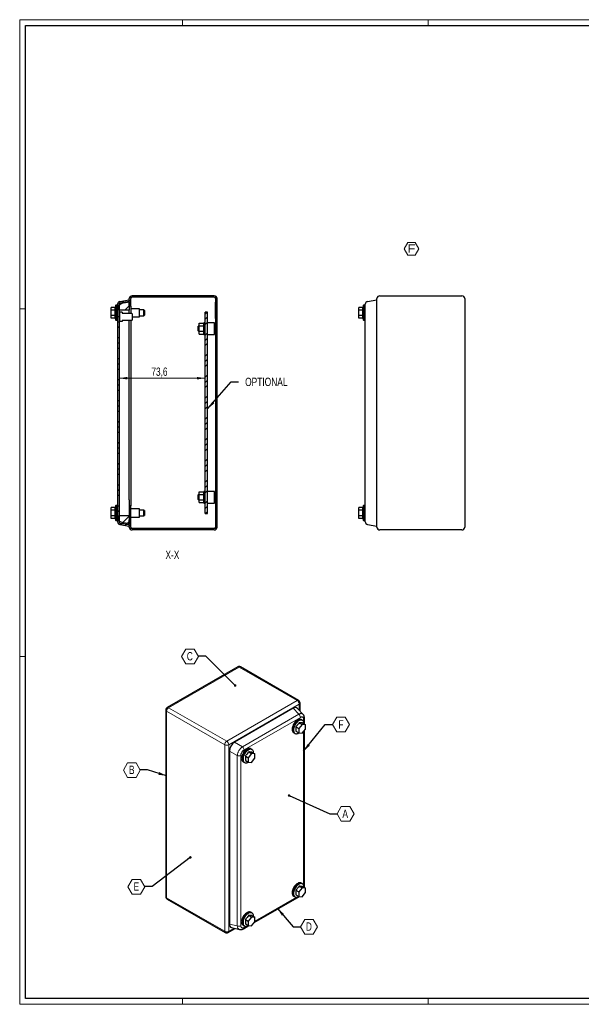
# Model space of a CAD drawing. Header units: millimetres. Extents: x 0 to 1189, y 0 to 841.
# Tile 1 of 3: x 0 to 480, y 0 to 841. Entities that reach past the tile are written whole.
import ezdxf

# ---------------------------------------------------------------- set-up
doc = ezdxf.new("R2010")
doc.units = ezdxf.units.MM
doc.styles.add('SLDTEXTSTYLE0', font='TXT', dxfattribs={"width": 0.75})
doc.styles.add('SLDTEXTSTYLE8', font='TXT', dxfattribs={"width": 1.163788})
doc.dimstyles.new('SLDDIMSTYLE2', dxfattribs={"dimtxt": 7.055556, "dimasz": 7.055556, "dimexe": 0, "dimexo": 0.0625, "dimgap": 1.763889, "dimtad": 1, "dimdec": 1, "dimrnd": 1e-09, "dimzin": 12, "dimdsep": 46, "dimtxsty": 'SLDTEXTSTYLE0', "dimsah": 1, "dimcen": 0.09, "dimadec": 0, "dimazin": 3, "dimtfac": 1, "dimtdec": 1, "dimtofl": 0, "dimtmove": 0, "dimatfit": 3, "dimfxl": 1, "dimfrac": 2, "dimtolj": 1, "dimtzin": 12, "dimarcsym": 0})
doc.dimstyles.new('SLDDIMSTYLE4', dxfattribs={"dimtxt": 0.18, "dimasz": 2.17094, "dimexe": 0, "dimexo": 0.0625, "dimgap": 0, "dimtad": 0, "dimtih": 1, "dimtoh": 1, "dimdec": 0, "dimrnd": 1e-09, "dimzin": 0, "dimdsep": 46, "dimtxsty": 'Standard', "dimblk1": 'DOT', "dimblk2": 'DOT', "dimsah": 1, "dimcen": 0.09, "dimadec": 0, "dimazin": 0, "dimtfac": 2.17094, "dimtdec": 0, "dimtofl": 0, "dimtmove": 0, "dimatfit": 3, "dimldrblk": 'DOT', "dimfxl": 1, "dimfrac": 2, "dimtolj": 1, "dimtzin": 0, "dimarcsym": 0})
doc.dimstyles.new('SLDDIMSTYLE5', dxfattribs={"dimtxt": 0.18, "dimasz": 7.055556, "dimexe": 0, "dimexo": 0.0625, "dimgap": 0, "dimtad": 0, "dimtih": 1, "dimtoh": 1, "dimdec": 0, "dimrnd": 1e-09, "dimzin": 0, "dimdsep": 46, "dimtxsty": 'Standard', "dimsah": 1, "dimcen": 0.09, "dimadec": 0, "dimazin": 0, "dimtfac": 7.055556, "dimtdec": 0, "dimtofl": 0, "dimtmove": 0, "dimatfit": 3, "dimfxl": 1, "dimfrac": 2, "dimtolj": 1, "dimtzin": 0, "dimarcsym": 0})
pattern_1 = [(45, (0, 0), (-8.98026, 8.98026), []), (45, (4.49, 0), (-8.98026, 8.98026), []), (45, (8.98, 0), (-8.98026, 8.98026), [])]

# ---------------------------------------------------------------- blocks, each defined once
blk = doc.blocks.new('SW_NOTE_0_11')
at = {"color": 0, "linetype": 'Continuous', "lineweight": 18}
for p, q in [((-2.82, 5.35), (0.35, 10.83)), ((0.35, 10.83), (6.68, 10.83)), ((6.68, 10.83), (9.84, 5.35)), ((0.35, -0.14), (-2.82, 5.35)), ((9.84, 5.35), (6.68, -0.14)), ((6.68, -0.14), (0.35, -0.14))]:
    blk.add_line(p, q, dxfattribs=at)
at = {"color": 0, "linetype": 'Continuous', "lineweight": 18, "insert": (3.46, 9.21), "char_height": 7.14, "attachment_point": 2, "style": 'SLDTEXTSTYLE8'}
blk.add_mtext('F', dxfattribs=at)
blk = doc.blocks.new('SW_NOTE_0_13')
at = {"color": 0, "linetype": 'Continuous', "lineweight": 18}
for p, q in [((-14.45, -0.12), (-10.84, 6.14)), ((-10.84, 6.14), (-3.61, 6.14)), ((-3.61, 6.14), (0, -0.12)), ((-10.84, -6.38), (-14.45, -0.12)), ((-3.61, -6.38), (-10.84, -6.38)), ((0, -0.12), (-3.61, -6.38))]:
    blk.add_line(p, q, dxfattribs=at)
at = {"color": 0, "linetype": 'Continuous', "lineweight": 18, "insert": (-7.3, 3.66), "char_height": 7.14, "attachment_point": 2, "style": 'SLDTEXTSTYLE0'}
blk.add_mtext('C', dxfattribs=at)
blk = doc.blocks.new('_Dot')
at = {"color": 0, "linetype": 'ByBlock', "lineweight": -2}
blk.add_line((-0.5, 0), (-1, 0), dxfattribs=at)
at = {"color": 0, "linetype": 'ByBlock', "const_width": 0.5}
blk.add_lwpolyline([(-0.25, 0, 1), (0.25, 0, 1)], format="xyb", close=True, dxfattribs=at)
blk = doc.blocks.new('SW_NOTE_0_14')
at = {"color": 0, "linetype": 'Continuous', "lineweight": 18}
for p, q in [((-14.45, -0.12), (-10.84, 6.14)), ((-10.84, 6.14), (-3.61, 6.14)), ((-3.61, 6.14), (0, -0.12)), ((-10.84, -6.38), (-14.45, -0.12)), ((-3.61, -6.38), (-10.84, -6.38)), ((0, -0.12), (-3.61, -6.38))]:
    blk.add_line(p, q, dxfattribs=at)
at = {"color": 0, "linetype": 'Continuous', "lineweight": 18, "insert": (-7.28, 3.66), "char_height": 7.14, "attachment_point": 2, "style": 'SLDTEXTSTYLE0'}
blk.add_mtext('B', dxfattribs=at)
blk = doc.blocks.new('SW_NOTE_0_15')
at = {"color": 0, "linetype": 'Continuous', "lineweight": 18}
for p, q in [((-14.45, -0.12), (-10.84, 6.14)), ((-10.84, 6.14), (-3.61, 6.14)), ((-3.61, 6.14), (0, -0.12)), ((-10.84, -6.38), (-14.45, -0.12)), ((-3.61, -6.38), (-10.84, -6.38)), ((0, -0.12), (-3.61, -6.38))]:
    blk.add_line(p, q, dxfattribs=at)
at = {"color": 0, "linetype": 'Continuous', "lineweight": 18, "insert": (-7.21, 3.66), "char_height": 7.14, "attachment_point": 2, "style": 'SLDTEXTSTYLE0'}
blk.add_mtext('E', dxfattribs=at)
blk = doc.blocks.new('SW_NOTE_0_16')
at = {"color": 0, "linetype": 'Continuous', "lineweight": 18}
for p, q in [((0, -0.12), (3.61, 6.14)), ((3.61, 6.14), (10.84, 6.14)), ((10.84, 6.14), (14.45, -0.12)), ((3.61, -6.38), (0, -0.12)), ((10.84, -6.38), (3.61, -6.38)), ((14.45, -0.12), (10.84, -6.38))]:
    blk.add_line(p, q, dxfattribs=at)
at = {"color": 0, "linetype": 'Continuous', "lineweight": 18, "insert": (7.14, 3.66), "char_height": 7.14, "attachment_point": 2, "style": 'SLDTEXTSTYLE0'}
blk.add_mtext('D', dxfattribs=at)
blk = doc.blocks.new('SW_NOTE_0_17')
at = {"color": 0, "linetype": 'Continuous', "lineweight": 18}
for p, q in [((0, -0.12), (3.61, 6.14)), ((3.61, 6.14), (10.84, 6.14)), ((10.84, 6.14), (14.45, -0.12)), ((3.61, -6.38), (0, -0.12)), ((10.84, -6.38), (3.61, -6.38)), ((14.45, -0.12), (10.84, -6.38))]:
    blk.add_line(p, q, dxfattribs=at)
at = {"color": 0, "linetype": 'Continuous', "lineweight": 18, "insert": (6.94, 3.66), "char_height": 7.14, "attachment_point": 2, "style": 'SLDTEXTSTYLE0'}
blk.add_mtext('A', dxfattribs=at)
blk = doc.blocks.new('SW_NOTE_0_18')
at = {"color": 0, "linetype": 'Continuous', "lineweight": 18}
for p, q in [((0, -0.12), (3.61, 6.14)), ((3.61, 6.14), (10.84, 6.14)), ((10.84, 6.14), (14.45, -0.12)), ((3.61, -6.38), (0, -0.12)), ((10.84, -6.38), (3.61, -6.38)), ((14.45, -0.12), (10.84, -6.38))]:
    blk.add_line(p, q, dxfattribs=at)
at = {"color": 0, "linetype": 'Continuous', "lineweight": 18, "insert": (7.15, 3.66), "char_height": 7.14, "attachment_point": 2, "style": 'SLDTEXTSTYLE0'}
blk.add_mtext('F', dxfattribs=at)
blk = doc.blocks.new('_D_10')
at = {"color": 7, "linetype": 'Continuous', "lineweight": 0}
blk.add_line((84.83, 534.7), (158.43, 534.7), dxfattribs=at)
at = {"color": 7, "linetype": 'Continuous', "lineweight": 18}
for points in [[(84.83, 534.7), (91.88, 533.62), (91.88, 535.79)], [(158.43, 534.7), (151.37, 535.79), (151.37, 533.62)]]:
    blk.add_solid(points, dxfattribs=at)
at = {"color": 7, "linetype": 'Continuous', "lineweight": 18, "insert": (112.5, 543.8), "char_height": 7.056, "attachment_point": 1, "style": 'SLDTEXTSTYLE0'}
blk.add_mtext('73,6', dxfattribs=at)

msp = doc.modelspace()

# ---------------------------------------------------------------- hatches: boundary and pattern name
at = {"linetype": 'Continuous', "lineweight": 18}
h = msp.add_hatch(dxfattribs=at)
h.set_pattern_fill('Metalli DIN 128', style=0, pattern_type=2)
h.set_pattern_definition(pattern_1)
edge = h.paths.add_edge_path(flags=0)
edge.add_line((83.627, 597.956), (83.627, 412.16))
edge.add_arc((86.027, 412.16), 2.4, 180, 260)
edge.add_line((85.61, 409.796), (93.627, 408.383))
edge.add_line((93.627, 408.383), (93.627, 409.601))
edge.add_line((93.627, 409.601), (85.818, 410.978))
edge.add_arc((86.027, 412.16), 1.2, 180, 260, ccw=False)
edge.add_line((84.827, 412.16), (84.827, 597.956))
edge.add_arc((86.027, 597.956), 1.2, 100, 180, ccw=False)
edge.add_line((85.818, 599.137), (93.627, 600.514))
edge.add_line((93.627, 600.514), (93.627, 601.733))
edge.add_line((93.627, 601.733), (85.61, 600.319))
edge.add_arc((86.027, 597.956), 2.4, 100, 180)
h = msp.add_hatch(dxfattribs=at)
h.set_pattern_fill('Metalli DIN 128', style=0, pattern_type=2)
h.set_pattern_definition(pattern_1)
h.paths.add_polyline_path([(84.827, 592.808), (93.627, 592.808), (93.627, 599.858), (89.027, 599.047), (88.627, 599.361), (84.827, 597.508)], flags=0)
h = msp.add_hatch(dxfattribs=at)
h.set_pattern_fill('Metalli DIN 128', style=0, pattern_type=2)
h.set_pattern_definition(pattern_1)
edge = h.paths.add_edge_path(flags=0)
edge.add_line((166.227, 605.058), (96.027, 605.058))
edge.add_arc((96.027, 602.658), 2.4, 90, 180)
edge.add_line((93.627, 602.658), (93.627, 596.258))
edge.add_line((93.627, 596.258), (94.827, 596.258))
edge.add_line((94.827, 596.258), (94.827, 602.658))
edge.add_arc((96.027, 602.658), 1.2, 90, 180, ccw=False)
edge.add_line((96.027, 603.858), (166.227, 603.858))
edge.add_arc((166.227, 602.658), 1.2, 0, 90, ccw=False)
edge.add_line((167.427, 602.658), (167.427, 407.458))
edge.add_arc((166.227, 407.458), 1.2, 270, 360, ccw=False)
edge.add_line((166.227, 406.258), (96.027, 406.258))
edge.add_arc((96.027, 407.458), 1.2, 180, 270, ccw=False)
edge.add_line((94.827, 407.458), (94.827, 413.858))
edge.add_line((94.827, 413.858), (93.627, 413.858))
edge.add_line((93.627, 413.858), (93.627, 407.458))
edge.add_arc((96.027, 407.458), 2.4, 180, 270)
edge.add_line((96.027, 405.058), (166.227, 405.058))
edge.add_arc((166.227, 407.458), 2.4, 270, 360)
edge.add_line((168.627, 407.458), (168.627, 602.658))
edge.add_arc((166.227, 602.658), 2.4, 0, 90)
h = msp.add_hatch(dxfattribs=at)
h.set_pattern_fill('Metalli DIN 128', style=0, pattern_type=2)
h.set_pattern_definition(pattern_1)
h.paths.add_polyline_path([(160.427, 419.058), (160.427, 591.058), (158.427, 591.058), (158.427, 419.058)], flags=0)
h = msp.add_hatch(dxfattribs=at)
h.set_pattern_fill('Metalli DIN 128', style=0, pattern_type=2)
h.set_pattern_definition(pattern_1)
h.paths.add_polyline_path([(93.627, 410.258), (93.627, 417.308), (84.827, 417.308), (84.827, 412.608), (88.627, 410.754), (89.027, 411.069)], flags=0)

# ---------------------------------------------------------------- linework, layer by layer
at = {"color": 7, "linetype": 'Continuous', "lineweight": 18}
for p, q in [((0.003, 840.919), (0.003, -0.081)), ((1189.003, 840.919), (0.003, 840.919)), ((139.003, 835.919), (139.003, 840.919)), ((349.003, 835.919), (349.003, 840.919)), ((5.003, 593.919), (0.003, 593.919)), ((5.003, 296.919), (0.003, 296.919)), ((1184.003, 4.919), (5.003, 4.919)), ((139.003, 4.919), (139.003, -0.081)), ((349.003, 4.919), (349.003, -0.081)), ((0.003, -0.081), (1189.003, -0.081))]:
    msp.add_line(p, q, dxfattribs=at)
at = {"color": 7, "linetype": 'Continuous', "lineweight": 25}
for p, q in [((5.003, 4.919), (5.003, 835.919)), ((5.003, 835.919), (1184.003, 835.919)), ((83.627, 597.956), (83.627, 412.16)), ((84.827, 597.508), (88.627, 599.361)), ((84.827, 597.956), (84.827, 412.16)), ((84.827, 592.808), (84.827, 597.508)), ((85.61, 600.319), (93.627, 601.733)), ((85.818, 599.137), (93.627, 600.514)), ((88.627, 599.361), (89.027, 599.047)), ((89.027, 599.047), (93.627, 599.858)), ((93.627, 596.258), (93.627, 602.658)), ((93.627, 601.733), (93.627, 600.514)), ((93.627, 599.858), (93.627, 592.808)), ((94.827, 596.258), (94.827, 602.658)), ((166.227, 605.058), (96.027, 605.058)), ((166.227, 603.858), (96.027, 603.858)), ((167.387, 598.158), (167.337, 598.158)), ((167.337, 592.658), (167.337, 598.158)), ((167.427, 599.658), (167.387, 599.658)), ((167.387, 592.658), (167.387, 599.658)), ((167.427, 407.458), (167.427, 602.658)), ((168.627, 407.458), (168.627, 602.658)), ((297.166, 600.319), (305.183, 601.733)), ((305.183, 407.458), (305.183, 602.658)), ((307.583, 605.058), (377.783, 605.058)), ((380.183, 602.658), (380.183, 407.458)), ((78.027, 592.867), (78.027, 595.177)), ((81.583, 595.177), (78.027, 595.177)), ((78.027, 588.248), (78.027, 592.867)), ((81.583, 592.867), (78.027, 592.867)), ((82.027, 596.958), (81.583, 595.177)), ((83.027, 596.958), (82.027, 596.958)), ((82.027, 584.158), (82.027, 596.958)), ((83.627, 596.983), (83.027, 596.983)), ((83.027, 584.133), (83.027, 596.983)), ((84.877, 594.058), (84.827, 594.058)), ((93.627, 592.808), (84.827, 592.808)), ((84.827, 591.058), (85.327, 591.058)), ((85.327, 590.558), (84.827, 590.558)), ((84.877, 594.058), (84.877, 591.058)), ((84.927, 592.558), (84.877, 592.558)), ((84.927, 592.558), (84.927, 591.058)), ((85.327, 591.058), (85.327, 590.558)), ((87.627, 591.058), (85.327, 591.058)), ((85.327, 590.558), (85.327, 583.558)), ((87.627, 591.058), (87.627, 590.208)), ((87.627, 590.208), (95.627, 590.208)), ((94.827, 596.258), (93.627, 596.258)), ((93.627, 590.208), (93.627, 592.808)), ((94.827, 596.258), (94.827, 592.458)), ((102.447, 594.058), (94.827, 594.058)), ((94.827, 592.458), (94.827, 590.208)), ((96.127, 589.708), (95.627, 590.208)), ((96.127, 589.708), (96.127, 584.408)), ((102.447, 587.058), (102.447, 594.058)), ((106.127, 593.058), (102.447, 593.058)), ((106.627, 592.558), (106.127, 593.058)), ((106.127, 590.558), (106.127, 593.058)), ((106.127, 588.058), (106.127, 590.558)), ((106.627, 592.558), (106.627, 590.558)), ((106.627, 590.558), (106.627, 588.558)), ((158.427, 419.058), (158.427, 591.058)), ((160.427, 591.058), (158.427, 591.058)), ((160.427, 419.058), (160.427, 591.058)), ((167.337, 587.158), (167.337, 592.658)), ((167.387, 585.658), (167.387, 592.658)), ((289.583, 592.867), (289.583, 595.177)), ((293.139, 595.177), (289.583, 595.177)), ((293.139, 592.867), (289.583, 592.867)), ((289.583, 588.248), (289.583, 592.867)), ((293.583, 596.958), (293.139, 595.177)), ((294.583, 596.958), (293.583, 596.958)), ((293.583, 584.158), (293.583, 596.958)), ((295.183, 596.983), (294.583, 596.983)), ((294.583, 584.133), (294.583, 596.983)), ((295.183, 416.016), (295.183, 594.099)), ((81.583, 588.248), (78.027, 588.248)), ((78.027, 585.939), (78.027, 588.248)), ((81.583, 585.939), (78.027, 585.939)), ((81.583, 585.939), (82.027, 584.158)), ((82.027, 584.158), (83.027, 584.158)), ((83.027, 584.133), (83.627, 584.133)), ((84.827, 583.558), (85.327, 583.558)), ((85.327, 583.058), (84.827, 583.058)), ((84.877, 583.058), (84.877, 580.058)), ((84.877, 581.558), (84.927, 581.558)), ((84.927, 583.058), (84.927, 581.558)), ((85.327, 583.558), (85.327, 583.058)), ((87.627, 583.058), (85.327, 583.058)), ((95.627, 583.908), (87.627, 583.908)), ((87.627, 583.908), (87.627, 583.058)), ((93.627, 581.208), (93.627, 583.908)), ((93.627, 561.647), (93.627, 581.208)), ((94.827, 583.908), (94.827, 425.658)), ((95.627, 583.908), (96.127, 584.408)), ((96.127, 587.058), (102.447, 587.058)), ((102.447, 588.058), (106.127, 588.058)), ((106.127, 588.058), (106.627, 588.558)), ((153.427, 579.367), (153.427, 581.677)), ((153.427, 581.677), (157.427, 581.677)), ((158.427, 582.058), (157.427, 582.058)), ((157.427, 572.058), (157.427, 582.058)), ((166.427, 582.058), (160.427, 582.058)), ((166.427, 572.058), (166.427, 582.058)), ((167.337, 587.158), (167.387, 587.158)), ((167.387, 585.658), (167.427, 585.658)), ((293.139, 588.248), (289.583, 588.248)), ((289.583, 585.939), (289.583, 588.248)), ((293.139, 585.939), (289.583, 585.939)), ((293.139, 585.939), (293.583, 584.158)), ((293.583, 584.158), (294.583, 584.158)), ((294.583, 584.133), (295.183, 584.133)), ((84.827, 580.058), (84.877, 580.058)), ((152.927, 579.558), (152.427, 579.058)), ((152.427, 575.058), (152.427, 579.058)), ((152.427, 575.058), (152.927, 574.558)), ((153.427, 579.558), (152.927, 579.558)), ((152.927, 579.558), (152.927, 574.558)), ((152.927, 574.558), (153.427, 574.558)), ((153.427, 574.748), (153.427, 579.367)), ((153.427, 579.367), (157.427, 579.367)), ((153.427, 574.748), (157.427, 574.748)), ((153.427, 572.439), (153.427, 574.748)), ((153.427, 572.439), (157.427, 572.439)), ((157.427, 572.058), (158.427, 572.058)), ((160.427, 572.058), (166.427, 572.058)), ((167.427, 580.058), (166.427, 580.058)), ((166.427, 574.058), (167.427, 574.058)), ((93.627, 559.468), (93.627, 561.647)), ((93.627, 505.058), (93.627, 559.468)), ((93.627, 430.908), (93.627, 505.058)), ((153.427, 435.367), (153.427, 437.677)), ((153.427, 437.677), (157.427, 437.677)), ((158.427, 438.058), (157.427, 438.058)), ((157.427, 428.058), (157.427, 438.058)), ((166.427, 438.058), (160.427, 438.058)), ((166.427, 428.058), (166.427, 438.058)), ((93.627, 430.908), (93.627, 417.308)), ((152.927, 435.558), (152.427, 435.058)), ((152.427, 431.058), (152.427, 435.058)), ((152.427, 431.058), (152.927, 430.558)), ((153.427, 435.558), (152.927, 435.558)), ((152.927, 435.558), (152.927, 430.558)), ((152.927, 430.558), (153.427, 430.558)), ((153.427, 430.748), (153.427, 435.367)), ((153.427, 435.367), (157.427, 435.367)), ((153.427, 430.748), (157.427, 430.748)), ((153.427, 428.439), (153.427, 430.748)), ((167.427, 436.058), (166.427, 436.058)), ((166.427, 430.058), (167.427, 430.058)), ((78.027, 421.867), (78.027, 424.177)), ((81.583, 424.177), (78.027, 424.177)), ((81.583, 421.867), (78.027, 421.867)), ((78.027, 417.248), (78.027, 421.867)), ((82.027, 425.958), (81.583, 424.177)), ((83.027, 425.958), (82.027, 425.958)), ((82.027, 413.158), (82.027, 425.958)), ((83.627, 425.983), (83.027, 425.983)), ((83.027, 413.133), (83.027, 425.983)), ((94.827, 425.658), (93.627, 425.658)), ((94.827, 419.658), (94.827, 425.658)), ((102.447, 423.058), (94.827, 423.058)), ((102.447, 416.058), (102.447, 423.058)), ((106.127, 422.058), (102.447, 422.058)), ((106.627, 421.558), (106.127, 422.058)), ((106.127, 419.558), (106.127, 422.058)), ((106.627, 421.558), (106.627, 419.558)), ((153.427, 428.439), (157.427, 428.439)), ((157.427, 428.058), (158.427, 428.058)), ((160.427, 428.058), (166.427, 428.058)), ((289.583, 421.867), (289.583, 424.177)), ((293.139, 424.177), (289.583, 424.177)), ((293.139, 421.867), (289.583, 421.867)), ((289.583, 417.248), (289.583, 421.867)), ((293.583, 425.958), (293.139, 424.177)), ((294.583, 425.958), (293.583, 425.958)), ((293.583, 413.158), (293.583, 425.958)), ((295.183, 425.983), (294.583, 425.983)), ((294.583, 413.133), (294.583, 425.983)), ((81.583, 417.248), (78.027, 417.248)), ((78.027, 414.939), (78.027, 417.248)), ((81.583, 414.939), (78.027, 414.939)), ((81.583, 414.939), (82.027, 413.158)), ((82.027, 413.158), (83.027, 413.158)), ((83.027, 413.133), (83.627, 413.133)), ((84.827, 412.608), (84.827, 417.308)), ((84.827, 417.308), (93.627, 417.308)), ((88.627, 410.754), (84.827, 412.608)), ((93.627, 417.308), (93.627, 410.258)), ((93.627, 407.458), (93.627, 413.858)), ((94.827, 413.858), (93.627, 413.858)), ((94.827, 413.858), (94.827, 419.658)), ((94.827, 416.058), (102.447, 416.058)), ((94.827, 407.458), (94.827, 413.858)), ((102.447, 417.058), (106.127, 417.058)), ((106.127, 417.058), (106.127, 419.558)), ((106.127, 417.058), (106.627, 417.558)), ((106.627, 419.558), (106.627, 417.558)), ((158.427, 419.058), (160.427, 419.058)), ((293.139, 417.248), (289.583, 417.248)), ((289.583, 414.939), (289.583, 417.248)), ((293.139, 414.939), (289.583, 414.939)), ((293.139, 414.939), (293.583, 413.158)), ((293.583, 413.158), (294.583, 413.158)), ((294.583, 413.133), (295.183, 413.133)), ((85.61, 409.796), (93.627, 408.383)), ((85.818, 410.978), (93.627, 409.601)), ((89.027, 411.069), (88.627, 410.754)), ((93.627, 410.258), (89.027, 411.069)), ((93.627, 409.601), (93.627, 408.383)), ((166.227, 406.258), (96.027, 406.258)), ((166.227, 405.058), (96.027, 405.058)), ((297.166, 409.796), (305.183, 408.383)), ((377.783, 405.058), (307.583, 405.058)), ((186.223, 288.132), (125.978, 253.353)), ((238.262, 259.476), (188.623, 288.132)), ((233.707, 252.746), (183.566, 223.8)), ((242.109, 247.517), (237.314, 252.655)), ((239.462, 250.354), (239.462, 257.398)), ((124.778, 251.275), (124.778, 91.886)), ((243.208, 239.242), (243.208, 244.408)), ((235.891, 236.935), (238.405, 235.484)), ((241.234, 239.002), (238.405, 235.484)), ((238.405, 235.484), (238.405, 231.712)), ((238.72, 240.454), (241.234, 239.002)), ((240.911, 242.836), (240.486, 243.081)), ((241.605, 242.406), (240.898, 242.814)), ((244.062, 238.749), (241.234, 239.002)), ((241.548, 240.201), (244.062, 238.749)), ((244.062, 234.978), (244.062, 238.749)), ((234.062, 231.952), (234.486, 231.707)), ((234.499, 231.729), (235.206, 231.321)), ((235.891, 233.164), (238.405, 231.712)), ((238.405, 231.712), (241.234, 231.459)), ((241.234, 231.459), (244.062, 234.978)), ((243.208, 99.614), (243.208, 233.915)), ((179.168, 216.183), (179.168, 68.462)), ((192.758, 212.035), (195.272, 210.583)), ((198.1, 214.102), (195.272, 210.583)), ((195.272, 210.583), (195.272, 206.812)), ((195.586, 215.553), (198.1, 214.102)), ((197.777, 217.936), (197.353, 218.181)), ((198.472, 217.506), (197.765, 217.914)), ((200.929, 213.849), (198.1, 214.102)), ((198.414, 215.3), (200.929, 213.849)), ((200.929, 210.077), (200.929, 213.849)), ((190.928, 207.052), (191.353, 206.807)), ((191.365, 206.829), (192.072, 206.42)), ((192.758, 208.263), (195.272, 206.812)), ((195.272, 206.812), (198.1, 206.559)), ((198.1, 206.559), (200.929, 210.077)), ((240.911, 103.208), (240.486, 103.453)), ((241.605, 102.778), (240.898, 103.186)), ((235.891, 97.307), (238.405, 95.855)), ((235.891, 93.535), (238.405, 92.084)), ((241.234, 99.374), (238.405, 95.855)), ((238.405, 95.855), (238.405, 92.084)), ((238.72, 100.825), (241.234, 99.374)), ((244.062, 99.121), (241.234, 99.374)), ((241.234, 91.831), (244.062, 95.349)), ((241.548, 100.572), (244.062, 99.121)), ((244.062, 95.349), (244.062, 99.121)), ((125.978, 89.807), (175.617, 61.152)), ((200.337, 69.712), (238.998, 92.031)), ((234.062, 92.324), (234.486, 92.079)), ((234.499, 92.101), (235.206, 91.692)), ((238.405, 92.084), (241.234, 91.831)), ((195.586, 75.925), (198.1, 74.473)), ((197.777, 78.307), (197.353, 78.552)), ((198.472, 77.877), (197.765, 78.286)), ((190.928, 67.423), (191.353, 67.178)), ((192.758, 72.406), (195.272, 70.955)), ((192.758, 68.635), (195.272, 67.183)), ((198.1, 74.473), (195.272, 70.955)), ((195.272, 70.955), (195.272, 67.183)), ((200.929, 74.22), (198.1, 74.473)), ((198.1, 66.93), (200.929, 70.449)), ((198.414, 75.672), (200.929, 74.22)), ((200.929, 70.449), (200.929, 74.22)), ((178.016, 61.152), (184.118, 64.674)), ((181.05, 65.383), (187.898, 63.8)), ((191.139, 64.403), (195.864, 67.13)), ((191.365, 67.2), (192.072, 66.792)), ((195.272, 67.183), (198.1, 66.93)), ((1184.003, 4.919), (5.003, 4.919))]:
    msp.add_line(p, q, dxfattribs=at)
at = {"color": 8, "linetype": 'Continuous', "lineweight": 18}
for p, q in [((187.423, 288.013), (127.178, 253.234)), ((237.062, 259.358), (187.423, 288.013)), ((127.178, 253.234), (176.816, 224.579)), ((176.816, 224.579), (237.062, 259.358)), ((238.759, 256.418), (178.514, 221.639)), ((238.376, 247.742), (233.707, 252.746)), ((238.759, 251.107), (238.759, 256.418)), ((175.119, 221.639), (125.481, 250.295)), ((125.481, 250.295), (125.481, 90.906)), ((190.234, 219.951), (238.376, 247.742)), ((239.778, 245.003), (191.636, 217.211)), ((242.505, 241.443), (242.505, 243.428)), ((242.505, 101.815), (242.505, 233.041)), ((175.119, 62.25), (175.119, 221.639)), ((178.514, 221.639), (178.514, 62.25)), ((190.234, 219.951), (183.566, 223.8)), ((185.836, 212.333), (179.168, 216.183)), ((185.836, 66.921), (185.836, 212.333)), ((188.91, 212.488), (188.91, 67.076)), ((125.481, 90.906), (175.119, 62.25)), ((200.929, 70.866), (236.49, 91.395)), ((185.836, 66.921), (179.168, 68.462)), ((178.514, 62.25), (183.114, 64.906)), ((191.636, 65.501), (193.356, 66.494))]:
    msp.add_line(p, q, dxfattribs=at)
at = {"color": 7, "linetype": 'Continuous', "lineweight": 25, "flags": 128}
for points in [[(240.486, 243.081), (240.147, 243.239), (239.546, 243.371), (238.885, 243.352), (238.183, 243.182), (237.457, 242.864), (236.726, 242.409), (236.01, 241.826), (235.326, 241.132), (234.693, 240.344), (234.127, 239.483), (233.642, 238.572), (233.251, 237.632), (232.965, 236.69), (232.79, 235.769), (232.731, 234.894)], [(241.181, 242.651), (241.099, 242.714), (240.572, 242.994), (239.97, 243.127), (239.309, 243.107), (238.607, 242.937), (237.881, 242.619), (237.151, 242.164), (236.434, 241.581), (235.751, 240.887), (235.118, 240.099), (234.551, 239.239), (234.066, 238.327), (233.676, 237.388), (233.389, 236.445), (233.214, 235.525), (233.155, 234.649)], [(240.898, 242.814), (240.561, 242.972), (239.961, 243.104), (239.303, 243.084), (238.604, 242.915), (237.881, 242.599), (237.153, 242.145), (236.439, 241.564), (235.758, 240.873), (235.128, 240.088), (234.563, 239.231), (234.081, 238.323), (233.691, 237.387), (233.406, 236.449), (233.232, 235.531), (233.173, 234.659)], [(242.931, 239.403), (242.916, 239.888), (242.799, 240.651), (242.569, 241.315), (242.23, 241.865), (241.793, 242.284), (241.268, 242.564), (240.668, 242.696), (240.01, 242.676), (239.311, 242.506), (238.588, 242.19), (237.86, 241.736), (237.146, 241.156), (236.465, 240.465), (235.835, 239.68), (235.271, 238.823), (234.788, 237.914), (234.398, 236.979), (234.113, 236.04), (233.939, 235.123), (233.88, 234.251), (233.88, 234.251)], [(233.88, 234.251), (233.939, 233.447), (234.113, 232.731), (234.398, 232.122), (234.788, 231.636), (235.271, 231.285), (235.835, 231.079), (236.465, 231.022), (237.146, 231.117), (237.86, 231.361), (238.515, 231.702)], [(197.353, 218.181), (197.014, 218.339), (196.412, 218.471), (195.752, 218.452), (195.049, 218.281), (194.324, 217.964), (193.593, 217.508), (192.877, 216.926), (192.193, 216.232), (191.56, 215.444), (190.993, 214.583), (190.509, 213.671), (190.118, 212.732), (189.831, 211.79), (189.656, 210.869), (189.597, 209.994)], [(198.048, 217.751), (197.965, 217.813), (197.438, 218.094), (196.836, 218.226), (196.176, 218.207), (195.474, 218.036), (194.748, 217.719), (194.017, 217.263), (193.301, 216.681), (192.617, 215.987), (191.984, 215.199), (191.418, 214.338), (190.933, 213.426), (190.542, 212.487), (190.256, 211.545), (190.081, 210.624), (190.022, 209.749)], [(197.765, 217.914), (197.427, 218.072), (196.828, 218.203), (196.17, 218.184), (195.47, 218.014), (194.747, 217.698), (194.019, 217.244), (193.306, 216.664), (192.625, 215.973), (191.994, 215.188), (191.43, 214.33), (190.947, 213.422), (190.558, 212.487), (190.272, 211.548), (190.098, 210.631), (190.039, 209.759)], [(199.797, 214.502), (199.783, 214.988), (199.666, 215.75), (199.435, 216.415), (199.097, 216.964), (198.659, 217.384), (198.134, 217.663), (197.535, 217.795), (196.877, 217.776), (196.177, 217.606), (195.454, 217.29), (194.726, 216.836), (194.013, 216.256), (193.332, 215.564), (192.701, 214.78), (192.137, 213.922), (191.654, 213.014), (191.265, 212.078), (190.979, 211.14), (190.805, 210.223), (190.746, 209.351), (190.746, 209.351)], [(190.746, 209.351), (190.805, 208.546), (190.979, 207.83), (191.265, 207.221), (191.654, 206.735), (192.137, 206.384), (192.701, 206.178), (193.332, 206.122), (194.013, 206.217), (194.726, 206.46), (195.381, 206.802)], [(240.486, 103.453), (240.147, 103.611), (239.546, 103.743), (238.885, 103.724), (238.183, 103.553), (237.457, 103.236), (236.726, 102.78), (236.01, 102.198), (235.326, 101.504), (234.693, 100.716), (234.127, 99.855), (233.642, 98.943), (233.251, 98.004), (232.965, 97.062), (232.79, 96.141), (232.731, 95.265)], [(241.181, 103.023), (241.099, 103.085), (240.572, 103.366), (239.97, 103.498), (239.309, 103.479), (238.607, 103.308), (237.881, 102.991), (237.151, 102.535), (236.434, 101.953), (235.751, 101.259), (235.118, 100.471), (234.551, 99.61), (234.066, 98.698), (233.676, 97.759), (233.389, 96.817), (233.214, 95.896), (233.155, 95.021)], [(240.898, 103.186), (240.561, 103.344), (239.961, 103.475), (239.303, 103.456), (238.604, 103.286), (237.881, 102.97), (237.153, 102.516), (236.439, 101.936), (235.758, 101.245), (235.128, 100.46), (234.563, 99.602), (234.081, 98.694), (233.691, 97.759), (233.406, 96.82), (233.232, 95.903), (233.173, 95.031)], [(242.931, 99.774), (242.916, 100.26), (242.799, 101.022), (242.569, 101.687), (242.23, 102.236), (241.793, 102.656), (241.268, 102.935), (240.668, 103.067), (240.01, 103.048), (239.311, 102.878), (238.588, 102.562), (237.86, 102.108), (237.146, 101.528), (236.465, 100.836), (235.835, 100.052), (235.271, 99.194), (234.788, 98.286), (234.398, 97.35), (234.113, 96.412), (233.939, 95.495), (233.88, 94.623), (233.88, 94.623)], [(233.88, 94.623), (233.939, 93.818), (234.113, 93.102), (234.398, 92.493), (234.788, 92.007), (235.271, 91.656), (235.835, 91.45), (236.465, 91.394), (237.146, 91.489), (237.86, 91.732), (238.515, 92.074)], [(197.353, 78.552), (197.014, 78.71), (196.412, 78.843), (195.752, 78.823), (195.049, 78.653), (194.324, 78.335), (193.593, 77.88), (192.877, 77.297), (192.193, 76.603), (191.56, 75.815), (190.993, 74.955), (190.509, 74.043), (190.118, 73.104), (189.831, 72.161), (189.656, 71.241), (189.597, 70.365)], [(198.048, 78.122), (197.965, 78.185), (197.438, 78.465), (196.836, 78.598), (196.176, 78.578), (195.474, 78.408), (194.748, 78.09), (194.017, 77.635), (193.301, 77.052), (192.617, 76.358), (191.984, 75.571), (191.418, 74.71), (190.933, 73.798), (190.542, 72.859), (190.256, 71.916), (190.081, 70.996), (190.022, 70.12)], [(197.765, 78.286), (197.427, 78.443), (196.828, 78.575), (196.17, 78.556), (195.47, 78.386), (194.747, 78.07), (194.019, 77.616), (193.306, 77.036), (192.625, 76.344), (191.994, 75.56), (191.43, 74.702), (190.947, 73.794), (190.558, 72.858), (190.272, 71.92), (190.098, 71.002), (190.039, 70.13)], [(199.797, 74.874), (199.783, 75.359), (199.666, 76.122), (199.435, 76.786), (199.097, 77.336), (198.659, 77.756), (198.134, 78.035), (197.535, 78.167), (196.877, 78.147), (196.177, 77.977), (195.454, 77.661), (194.726, 77.207), (194.013, 76.627), (193.332, 75.936), (192.701, 75.151), (192.137, 74.294), (191.654, 73.385), (191.265, 72.45), (190.979, 71.511), (190.805, 70.594), (190.746, 69.722), (190.746, 69.722)], [(190.746, 69.722), (190.805, 68.918), (190.979, 68.202), (191.265, 67.593), (191.654, 67.107), (192.137, 66.756), (192.701, 66.55), (193.332, 66.493), (194.013, 66.588), (194.726, 66.832), (195.381, 67.173)]]:
    msp.add_lwpolyline(points, dxfattribs=at)
at = {"color": 7, "linetype": 'Continuous', "lineweight": 25}
for centre, radius, start, end in [((86.027, 597.956), 2.4, 100, 180), ((86.027, 597.956), 1.2, 100, 180), ((96.027, 602.658), 2.4, 90, 180), ((96.027, 602.658), 1.2, 90, 180), ((166.227, 602.658), 2.4, 0, 90), ((166.227, 602.658), 1.2, 0, 90), ((297.583, 597.956), 2.4, 100, 180), ((307.583, 602.658), 2.4, 90, 180), ((377.783, 602.658), 2.4, 0, 90), ((86.027, 412.16), 2.4, 180, 260), ((86.027, 412.16), 1.2, 180, 260), ((297.583, 412.16), 2.4, 180, 260), ((96.027, 407.458), 2.4, 180, 270), ((96.027, 407.458), 1.2, 180, 270), ((166.227, 407.458), 1.2, 270, 0), ((166.227, 407.458), 2.4, 270, 0), ((307.583, 407.458), 2.4, 180, 270), ((377.783, 407.458), 2.4, 270, 0), ((187.423, 286.054), 2.4, 60.002688, 119.997312), ((127.178, 251.275), 2.4, 119.997312, 180), ((235.456, 250.532), 2.822, 48.817717, 128.310118), ((237.062, 257.398), 2.4, 0, 60.002688), ((235.903, 234.557), 3.189, 173.935208, 234.752611), ((236.165, 234.266), 3.034, 172.742581, 242.881873), ((236.332, 234.324), 3.177, 173.935208, 234.752611), ((188.676, 215.771), 9.518, 122.476304, 177.523696), ((192.769, 209.657), 3.189, 173.935208, 234.752611), ((193.031, 209.365), 3.034, 172.742581, 242.881873), ((193.199, 209.423), 3.177, 173.935208, 234.752611), ((235.903, 94.929), 3.189, 173.935208, 234.752611), ((236.165, 94.637), 3.034, 172.742581, 242.881873), ((236.332, 94.695), 3.177, 173.935208, 234.752611), ((127.178, 91.886), 2.4, 180, 240.002688), ((181.96, 68.054), 2.822, 171.684388, 251.200585), ((192.769, 70.028), 3.189, 173.935208, 234.752611), ((193.031, 69.737), 3.034, 172.742581, 242.881873), ((193.199, 69.795), 3.177, 173.935208, 234.752611), ((176.816, 63.23), 2.4, 240.002688, 299.997312)]:
    msp.add_arc(centre, radius, start, end, dxfattribs=at)
at = {"color": 8, "linetype": 'Continuous', "lineweight": 18}
for centre, radius, start, end in [((186.72, 287.032), 1.207, 54.382423, 114.307119), ((188.126, 287.032), 1.207, 65.692881, 125.617577), ((129.165, 250.127), 3.688, 122.605478, 177.394522), ((126.475, 252.253), 1.207, 54.382423, 114.307119), ((237.765, 258.376), 1.207, 65.692881, 125.617577), ((235.075, 256.25), 3.688, 2.605478, 57.394522), ((238.261, 257.518), 1.207, 294.374658, 354.305201), ((125.979, 251.395), 1.207, 185.694799, 245.625342), ((236.029, 244.813), 3.754, 2.907263, 51.309164), ((242.042, 244.5), 1.168, 293.347876, 356.431359), ((178.804, 221.471), 3.688, 122.605478, 177.394522), ((176.816, 224.914), 3.689, 242.609672, 297.390328), ((174.829, 221.471), 3.688, 2.605478, 57.394522), ((187.888, 217.021), 3.754, 2.907263, 51.309164), ((187.2, 215.83), 3.754, 248.69388, 297.088783), ((125.979, 92.006), 1.207, 185.694799, 245.625342), ((126.622, 90.761), 1.151, 172.74417, 235.943649), ((176.261, 62.105), 1.151, 172.74417, 235.943649), ((176.816, 65.526), 3.689, 242.609672, 297.390328), ((177.372, 62.105), 1.151, 304.056351, 7.25583), ((189.009, 66.789), 3.176, 177.625061, 248.631239), ((187.2, 70.419), 3.754, 248.69388, 297.088783), ((190.44, 65.382), 1.203, 305.157697, 5.704495)]:
    msp.add_arc(centre, radius, start, end, dxfattribs=at)
at = {"color": 7, "linetype": 'Continuous', "lineweight": 25}
for points, knots in [([(295.183, 594.099), (295.183, 594.354), (295.183, 594.605), (295.183, 595.103), (295.183, 595.345), (295.183, 595.807), (295.183, 596.031), (295.183, 596.451), (295.183, 596.645), (295.183, 597), (295.183, 597.163), (295.183, 597.443), (295.183, 597.562), (295.183, 597.757), (295.183, 597.831), (295.183, 597.93), (295.183, 597.956), (295.183, 597.956)], [0, 0, 0, 0, 0.125, 0.125, 0.25, 0.25, 0.375, 0.375, 0.5, 0.5, 0.625, 0.625, 0.75, 0.75, 0.875, 0.875, 1, 1, 1, 1]), ([(81.583, 588.248), (81.488, 589.008), (81.429, 589.773), (81.428, 591.315), (81.486, 592.096), (81.583, 592.867)], [0, 0, 0, 0, 0.5, 0.5, 1, 1, 1, 1]), ([(293.139, 588.248), (293.044, 589.008), (292.985, 589.773), (292.984, 591.315), (293.043, 592.096), (293.139, 592.867)], [0, 0, 0, 0, 0.5, 0.5, 1, 1, 1, 1]), ([(81.583, 417.248), (81.488, 418.008), (81.429, 418.773), (81.428, 420.315), (81.486, 421.096), (81.583, 421.867)], [0, 0, 0, 0, 0.5, 0.5, 1, 1, 1, 1]), ([(293.139, 417.248), (293.044, 418.008), (292.985, 418.773), (292.984, 420.315), (293.043, 421.096), (293.139, 421.867)], [0, 0, 0, 0, 0.5, 0.5, 1, 1, 1, 1]), ([(295.183, 412.16), (295.183, 412.16), (295.183, 412.185), (295.183, 412.284), (295.183, 412.359), (295.183, 412.554), (295.183, 412.672), (295.183, 412.953), (295.183, 413.115), (295.183, 413.47), (295.183, 413.664), (295.183, 414.084), (295.183, 414.308), (295.183, 414.771), (295.183, 415.013), (295.183, 415.51), (295.183, 415.762), (295.183, 416.016)], [0, 0, 0, 0, 0.125, 0.125, 0.25, 0.25, 0.375, 0.375, 0.5, 0.5, 0.625, 0.625, 0.75, 0.75, 0.875, 0.875, 1, 1, 1, 1]), ([(243.204, 244.428), (243.204, 244.523), (243.204, 244.874), (243.118, 245.513), (242.906, 246.251), (242.575, 246.906), (242.291, 247.347), (242.091, 247.528), (242.066, 247.55)], [0, 0, 0, 0, 0.0863431, 0.3197962, 0.5455955, 0.7624035, 0.9708299, 1, 1, 1, 1]), ([(235.891, 236.935), (235.958, 236.276), (236, 235.628), (236.001, 234.368), (235.959, 233.754), (235.891, 233.164)], [0, 0, 0, 0, 0.5, 0.5, 1, 1, 1, 1]), ([(192.758, 212.035), (192.825, 211.375), (192.866, 210.727), (192.867, 209.467), (192.826, 208.853), (192.758, 208.263)], [0, 0, 0, 0, 0.5, 0.5, 1, 1, 1, 1]), ([(235.891, 97.307), (235.958, 96.647), (236, 95.999), (236.001, 94.739), (235.959, 94.125), (235.891, 93.535)], [0, 0, 0, 0, 0.5, 0.5, 1, 1, 1, 1]), ([(192.758, 72.406), (192.825, 71.747), (192.866, 71.099), (192.867, 69.839), (192.826, 69.225), (192.758, 68.635)], [0, 0, 0, 0, 0.5, 0.5, 1, 1, 1, 1]), ([(187.85, 63.817), (188.062, 63.777), (188.51, 63.693), (189.216, 63.723), (189.953, 63.871), (190.561, 64.098), (190.973, 64.306), (191.113, 64.388), (191.132, 64.399)], [0, 0, 0, 0, 0.1896144, 0.4022754, 0.621401, 0.8462544, 0.9793894, 1, 1, 1, 1])]:
    msp.add_open_spline(points, degree=3, knots=knots, dxfattribs=at)
for points in [[(81.583, 592.867), (81.487, 593.252), (81.37, 594.022), (81.487, 594.792), (81.583, 595.177)], [(293.139, 592.867), (293.043, 593.252), (292.926, 594.022), (293.043, 594.792), (293.139, 595.177)], [(81.583, 585.939), (81.487, 586.324), (81.37, 587.094), (81.487, 587.863), (81.583, 588.248)], [(293.139, 585.939), (293.043, 586.324), (292.926, 587.094), (293.043, 587.863), (293.139, 588.248)], [(81.583, 421.867), (81.487, 422.252), (81.37, 423.022), (81.487, 423.792), (81.583, 424.177)], [(293.139, 421.867), (293.043, 422.252), (292.926, 423.022), (293.043, 423.792), (293.139, 424.177)], [(81.583, 414.939), (81.487, 415.324), (81.37, 416.094), (81.487, 416.863), (81.583, 417.248)], [(293.139, 414.939), (293.043, 415.324), (292.926, 416.094), (293.043, 416.863), (293.139, 417.248)], [(238.72, 240.454), (238.316, 239.828), (237.456, 238.608), (236.43, 237.482), (235.891, 236.935)], [(241.548, 240.201), (241.144, 240.204), (240.284, 240.24), (239.259, 240.372), (238.72, 240.454)], [(195.586, 215.553), (195.182, 214.928), (194.322, 213.707), (193.297, 212.582), (192.758, 212.035)], [(198.414, 215.3), (198.011, 215.303), (197.151, 215.34), (196.125, 215.472), (195.586, 215.553)], [(238.72, 100.825), (238.316, 100.2), (237.456, 98.979), (236.43, 97.854), (235.891, 97.307)], [(241.548, 100.572), (241.144, 100.575), (240.284, 100.612), (239.259, 100.744), (238.72, 100.825)], [(195.586, 75.925), (195.182, 75.299), (194.322, 74.079), (193.297, 72.953), (192.758, 72.406)], [(198.414, 75.672), (198.011, 75.675), (197.151, 75.712), (196.125, 75.843), (195.586, 75.925)]]:
    msp.add_open_spline(points, degree=3, dxfattribs=at)
at = {"color": 8, "linetype": 'Continuous', "lineweight": 18}
for points, knots in [([(238.376, 247.742), (238.376, 247.742), (238.634, 247.87), (239.156, 248.083), (239.901, 248.253), (240.599, 248.274), (241.218, 248.141), (241.719, 247.902), (241.958, 247.65), (242.06, 247.543)], [0, 0, 0, 0, 0.00001008, 0.17313611, 0.35126691, 0.52293577, 0.69934238, 0.87211594, 1, 1, 1, 1]), ([(242.505, 243.428), (242.505, 243.636), (242.487, 243.831), (242.416, 244.196), (242.363, 244.363), (242.226, 244.662), (242.141, 244.796), (241.941, 245.024), (241.829, 245.116), (241.577, 245.261), (241.437, 245.313), (241.141, 245.372), (240.985, 245.378), (240.656, 245.347), (240.483, 245.308), (240.135, 245.188), (239.958, 245.107), (239.778, 245.003)], [0, 0, 0, 0, 0.125, 0.125, 0.25, 0.25, 0.375, 0.375, 0.5, 0.5, 0.625, 0.625, 0.75, 0.75, 0.875, 0.875, 1, 1, 1, 1]), ([(185.836, 212.333), (185.847, 212.494), (185.865, 212.661), (185.913, 212.999), (185.944, 213.171), (186.055, 213.699), (186.154, 214.059), (186.336, 214.602), (186.403, 214.784), (186.547, 215.149), (186.625, 215.334), (186.875, 215.883), (187.059, 216.241), (187.464, 216.941), (187.686, 217.286), (188.151, 217.936), (188.395, 218.242), (188.776, 218.674), (188.907, 218.814), (189.169, 219.078), (189.3, 219.204), (189.565, 219.441), (189.698, 219.552), (189.965, 219.762), (190.1, 219.861), (190.234, 219.951)], [0, 0, 0, 0, 0.0625, 0.0625, 0.125, 0.125, 0.25, 0.25, 0.3125, 0.3125, 0.375, 0.375, 0.5, 0.5, 0.625, 0.625, 0.75, 0.75, 0.8125, 0.8125, 0.875, 0.875, 0.9375, 0.9375, 1, 1, 1, 1]), ([(191.636, 217.211), (191.456, 217.107), (191.28, 216.985), (190.932, 216.703), (190.759, 216.542), (190.43, 216.193), (190.273, 216.006), (189.978, 215.606), (189.837, 215.393), (189.586, 214.958), (189.473, 214.734), (189.273, 214.276), (189.188, 214.044), (189.051, 213.587), (188.999, 213.359), (188.927, 212.912), (188.91, 212.696), (188.91, 212.488)], [0, 0, 0, 0, 0.125, 0.125, 0.25, 0.25, 0.375, 0.375, 0.5, 0.5, 0.625, 0.625, 0.75, 0.75, 0.875, 0.875, 1, 1, 1, 1]), ([(188.91, 67.076), (188.91, 66.868), (188.927, 66.673), (188.999, 66.308), (189.051, 66.141), (189.188, 65.842), (189.273, 65.709), (189.473, 65.481), (189.586, 65.388), (189.837, 65.243), (189.978, 65.191), (190.273, 65.133), (190.43, 65.126), (190.759, 65.157), (190.932, 65.196), (191.28, 65.316), (191.456, 65.398), (191.636, 65.501)], [0, 0, 0, 0, 0.125, 0.125, 0.25, 0.25, 0.375, 0.375, 0.5, 0.5, 0.625, 0.625, 0.75, 0.75, 0.875, 0.875, 1, 1, 1, 1])]:
    msp.add_open_spline(points, degree=3, knots=knots, dxfattribs=at)

# ---------------------------------------------------------------- block references
at = {"color": 7, "linetype": 'Continuous', "lineweight": 18}
for name, p in [('SW_NOTE_0_11', (331.145, 639.821)), ('SW_NOTE_0_13', (152.636, 297.14)), ('SW_NOTE_0_18', (267.297, 238.909)), ('SW_NOTE_0_14', (103.028, 200.051)), ('SW_NOTE_0_17', (271.104, 162.649)), ('SW_NOTE_0_15', (106.835, 100.499)), ('SW_NOTE_0_16', (239.861, 66.233))]:
    msp.add_blockref(name, p, dxfattribs=at)

# ---------------------------------------------------------------- texts
at = {"color": 7, "linetype": 'Continuous', "lineweight": 18, "insert": (210.671, 535.137), "char_height": 7.1437, "attachment_point": 2, "style": 'SLDTEXTSTYLE0'}
msp.add_mtext('OPTIONAL', dxfattribs=at)
at = {"color": 7, "linetype": 'Continuous', "lineweight": 0, "insert": (130.433, 387.409), "char_height": 7.1437, "attachment_point": 2, "style": 'SLDTEXTSTYLE0'}
msp.add_mtext('X-X', dxfattribs=at)

# ---------------------------------------------------------------- dimensions: what is measured, and where the dimension line sits
at = {"color": 7, "linetype": 'Continuous', "lineweight": 18}
dim = msp.add_linear_dim(base=(158.427, 534.702), p1=(84.827, 597.956), p2=(158.427, 591.058), dimstyle='SLDDIMSTYLE2', dxfattribs=at)
dim.commit()
dim.dimension.update_dxf_attribs({"geometry": '_D_10', "text_midpoint": (121.627, 534.702), "dimtype": 160})

# ---------------------------------------------------------------- leaders
for points, dimstyle in [([(160.838, 508.71), (180.764, 531.691), (187.014, 531.691)], 'SLDDIMSTYLE5'), ([(184.053, 272.217), (158.886, 297.14), (152.636, 297.14)], 'SLDDIMSTYLE4'), ([(242.505, 216.175), (261.047, 238.909), (267.297, 238.909)], 'SLDDIMSTYLE5'), ([(125.481, 195.038), (109.278, 200.051), (103.028, 200.051)], 'SLDDIMSTYLE5'), ([(230.105, 178.239), (264.854, 162.649), (271.104, 162.649)], 'SLDDIMSTYLE4'), ([(145.747, 125.407), (113.085, 100.499), (106.835, 100.499)], 'SLDDIMSTYLE4'), ([(220.231, 81.698), (233.611, 66.233), (239.861, 66.233)], 'SLDDIMSTYLE5')]:
    msp.add_leader(points, dimstyle=dimstyle, dxfattribs=at)

doc.saveas('drawing.dxf')
